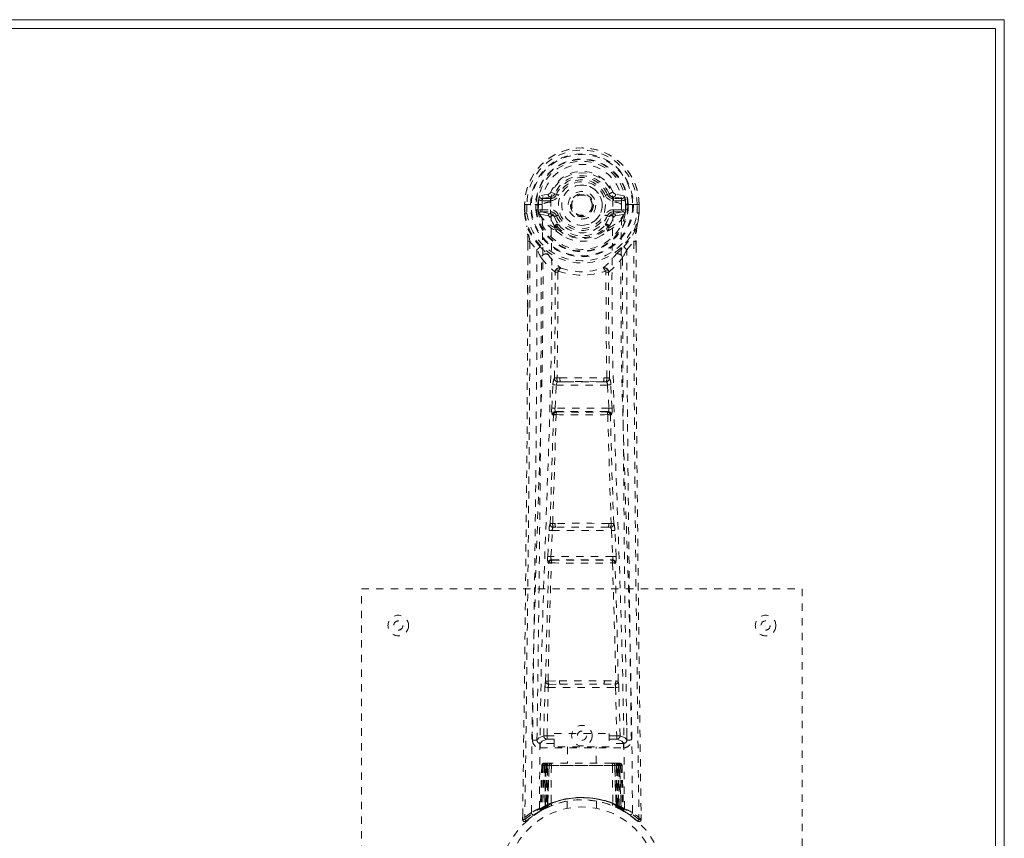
# Model space of a CAD drawing. Header units: inches. Extents: x 7.1 to 54.6, y 16.1 to 39.6.
# Tile 4 of 4: x 41.2 to 54.6, y 28.5 to 39.6. Entities that reach past the tile are written whole.
import ezdxf

# ---------------------------------------------------------------- set-up
doc = ezdxf.new("R2010")
doc.units = ezdxf.units.IN
doc.header["$MEASUREMENT"] = 0
doc.linetypes.add('SLD-Dashed', pattern=[0.075, 0.05, -0.025])
doc.linetypes.add('SLD-Solid', pattern=[0])

msp = doc.modelspace()

# ---------------------------------------------------------------- linework, layer by layer
at = {"color": 7, "linetype": 'SLD-Solid', "lineweight": 15}
for p, q in [((7.111, 39.615), (54.611, 39.615)), ((54.611, 39.615), (54.611, 16.115)), ((54.493, 39.497), (7.229, 39.497)), ((7.229, 39.497), (54.493, 39.497)), ((54.493, 16.233), (54.493, 39.497)), ((54.493, 39.497), (54.493, 16.233))]:
    msp.add_line(p, q, dxfattribs=at)
at = {"color": 7, "linetype": 'SLD-Dashed', "lineweight": 0}
for p, q in [((48.492, 37.244), (48.437, 37.267)), ((48.404, 37.24), (48.285, 37.216)), ((48.316, 37.18), (48.432, 37.201)), ((48.316, 37.18), (48.316, 37.15)), ((48.432, 37.18), (48.316, 37.18)), ((48.432, 37.15), (48.316, 37.15)), ((48.432, 37.201), (48.432, 37.18)), ((48.432, 37.15), (48.432, 37.18)), ((48.438, 37.134), (48.437, 37.136)), ((48.492, 37.244), (48.514, 37.235)), ((49.208, 37.235), (49.23, 37.244)), ((49.23, 37.244), (49.233, 37.237)), ((49.284, 37.136), (49.284, 37.134)), ((49.29, 37.201), (49.406, 37.18)), ((49.29, 37.201), (49.29, 37.18)), ((49.406, 37.18), (49.29, 37.18)), ((49.29, 37.15), (49.29, 37.18)), ((49.406, 37.15), (49.29, 37.15)), ((49.436, 37.216), (49.318, 37.24)), ((49.406, 37.15), (49.406, 37.18)), ((48.081, 37.099), (48.081, 36.983)), ((48.085, 37.099), (48.081, 37.099)), ((48.083, 37.1), (48.083, 36.983)), ((48.138, 37.099), (48.085, 37.099)), ((48.111, 37.097), (48.111, 36.983)), ((48.161, 37.098), (48.138, 37.099)), ((48.32, 37.098), (48.161, 37.098)), ((48.232, 37.025), (48.232, 37.096)), ((48.232, 37.025), (48.262, 37.027)), ((48.232, 37.025), (48.232, 37.025)), ((48.268, 37.096), (48.262, 37.096)), ((48.262, 37.096), (48.262, 37.027)), ((48.262, 37.026), (48.268, 37.007)), ((48.267, 37.017), (48.268, 37.096)), ((48.268, 37.007), (48.267, 37.017)), ((48.302, 37.028), (48.302, 36.998)), ((48.302, 37.028), (48.432, 37.028)), ((48.432, 36.973), (48.302, 36.998)), ((48.302, 36.998), (48.432, 36.998)), ((48.432, 37.028), (48.432, 36.998)), ((48.432, 36.973), (48.432, 36.998)), ((49.017, 37.097), (49.017, 37.089)), ((49.017, 37.089), (49.017, 37.074)), ((49.29, 37.028), (49.29, 36.998)), ((49.29, 37.028), (49.42, 37.028)), ((49.42, 36.998), (49.29, 36.973)), ((49.29, 36.973), (49.29, 36.998)), ((49.29, 36.998), (49.42, 36.998)), ((49.56, 37.098), (49.402, 37.098)), ((49.42, 36.998), (49.42, 37.028)), ((49.454, 37.096), (49.46, 37.096)), ((49.454, 37.017), (49.454, 37.096)), ((49.46, 37.026), (49.454, 37.007)), ((49.454, 37.007), (49.454, 37.017)), ((49.46, 37.027), (49.46, 37.096)), ((49.46, 37.027), (49.489, 37.025)), ((49.489, 37.096), (49.489, 37.025)), ((49.489, 37.096), (49.489, 37.096)), ((49.489, 37.025), (49.489, 37.025)), ((49.583, 37.099), (49.56, 37.098)), ((49.637, 37.099), (49.583, 37.099)), ((49.611, 36.983), (49.611, 37.097)), ((49.64, 37.099), (49.637, 37.099)), ((49.639, 36.983), (49.639, 37.1)), ((49.641, 37.099), (49.641, 36.983)), ((48.081, 36.983), (48.081, 36.978)), ((48.274, 36.981), (48.278, 36.976)), ((48.278, 36.976), (48.278, 36.976)), ((48.278, 36.976), (48.278, 36.976)), ((48.288, 36.965), (48.278, 36.976)), ((48.288, 36.965), (48.403, 36.944)), ((48.514, 36.944), (48.487, 36.932)), ((49.235, 36.932), (49.208, 36.944)), ((49.319, 36.944), (49.434, 36.965)), ((49.434, 36.965), (49.433, 36.965)), ((49.444, 36.976), (49.434, 36.965)), ((49.434, 36.965), (49.434, 36.965)), ((49.444, 36.976), (49.448, 36.981)), ((49.64, 36.978), (49.641, 36.983)), ((48.493, 36.783), (48.492, 36.801)), ((48.512, 36.737), (48.5, 36.754)), ((48.516, 36.807), (48.516, 36.789)), ((49.206, 36.789), (49.206, 36.807)), ((49.222, 36.754), (49.21, 36.737)), ((49.229, 36.783), (49.229, 36.801)), ((48.124, 36.598), (48.121, 35.674)), ((48.125, 35.673), (48.125, 36.597)), ((48.153, 36.596), (48.249, 36.481)), ((49.472, 36.481), (49.569, 36.596)), ((49.597, 36.544), (49.597, 36.597)), ((49.598, 36.598), (49.598, 36.544)), ((48.533, 36.179), (48.533, 36.179)), ((49.188, 36.179), (49.188, 36.179)), ((48.562, 34.739), (48.522, 34.738)), ((49.2, 34.738), (49.16, 34.739)), ((48.451, 34.325), (48.467, 34.643)), ((48.495, 34.323), (48.511, 34.64)), ((48.511, 34.64), (49.21, 34.64)), ((48.53, 34.685), (48.569, 34.685)), ((49.153, 34.685), (48.569, 34.685)), ((49.153, 34.685), (49.192, 34.685)), ((49.21, 34.64), (49.227, 34.323)), ((49.271, 34.325), (49.255, 34.643)), ((49.227, 34.323), (48.495, 34.323)), ((48.474, 34.231), (48.46, 34.236)), ((48.519, 34.274), (48.504, 34.278)), ((48.504, 34.278), (49.218, 34.278)), ((49.218, 34.278), (49.203, 34.274)), ((49.248, 34.231), (49.262, 34.236)), ((48.495, 32.755), (48.463, 32.754)), ((49.259, 32.754), (49.227, 32.755)), ((48.396, 32.308), (48.413, 32.66)), ((48.44, 32.306), (48.457, 32.658)), ((48.457, 32.658), (49.264, 32.658)), ((48.504, 32.703), (48.472, 32.703)), ((49.218, 32.703), (48.504, 32.703)), ((49.218, 32.703), (49.249, 32.703)), ((49.264, 32.658), (49.282, 32.306)), ((49.326, 32.308), (49.309, 32.66)), ((49.282, 32.306), (48.44, 32.306)), ((48.402, 32.218), (48.41, 32.214)), ((48.455, 32.257), (48.447, 32.261)), ((48.447, 32.261), (49.275, 32.261)), ((49.275, 32.261), (49.267, 32.257)), ((49.312, 32.214), (49.32, 32.218)), ((45.861, 23.865), (45.861, 31.865)), ((45.861, 31.865), (51.861, 31.865)), ((51.861, 31.865), (51.861, 23.865)), ((48.4, 30.608), (48.556, 30.614)), ((48.41, 30.564), (48.563, 30.566)), ((48.563, 30.566), (49.159, 30.566)), ((49.159, 30.566), (49.311, 30.564)), ((49.166, 30.614), (49.322, 30.608)), ((48.342, 29.863), (48.358, 30.524)), ((48.387, 29.862), (48.402, 30.523)), ((48.402, 30.523), (49.319, 30.523)), ((49.319, 30.523), (49.335, 29.862)), ((49.38, 29.863), (49.364, 30.524)), ((48.252, 30.095), (48.249, 29.808)), ((49.473, 29.808), (49.47, 30.095)), ((48.481, 29.893), (49.231, 29.893)), ((48.481, 29.713), (48.481, 29.893)), ((49.231, 29.893), (49.231, 29.713)), ((48.248, 29.805), (48.25, 29.797)), ((48.293, 29.76), (48.293, 29.699)), ((48.481, 29.76), (48.293, 29.76)), ((48.387, 29.817), (48.387, 29.862)), ((48.387, 29.862), (48.481, 29.862)), ((48.387, 29.817), (48.481, 29.817)), ((49.231, 29.862), (49.335, 29.862)), ((49.231, 29.817), (49.335, 29.817)), ((49.429, 29.76), (49.231, 29.76)), ((49.335, 29.817), (49.335, 29.862)), ((49.429, 29.699), (49.429, 29.76)), ((49.472, 29.797), (49.474, 29.805)), ((48.293, 29.699), (49.429, 29.699)), ((49.231, 29.713), (48.481, 29.713)), ((48.666, 29.713), (48.666, 29.49)), ((49.056, 29.49), (49.056, 29.713)), ((48.362, 29.49), (48.355, 29.49)), ((48.368, 29.49), (48.358, 29.49)), ((48.375, 29.49), (48.368, 29.49)), ((48.431, 29.49), (48.377, 29.49)), ((48.393, 29.49), (48.387, 29.49)), ((48.393, 29.49), (48.431, 29.49)), ((48.452, 29.49), (48.444, 29.49)), ((49.27, 29.49), (48.452, 29.49)), ((49.277, 29.49), (49.27, 29.49)), ((49.345, 29.49), (49.291, 29.49)), ((49.291, 29.49), (49.329, 29.49)), ((49.335, 29.49), (49.329, 29.49)), ((49.354, 29.49), (49.347, 29.49)), ((49.363, 29.49), (49.354, 29.49)), ((49.367, 29.49), (49.36, 29.49)), ((48.315, 29.461), (48.294, 28.856)), ((48.328, 29.461), (48.308, 28.864)), ((48.328, 29.461), (48.315, 29.461)), ((48.347, 29.461), (48.326, 28.875)), ((48.349, 29.465), (48.327, 28.871)), ((48.414, 29.461), (48.347, 29.461)), ((48.354, 29.461), (48.354, 28.905)), ((48.361, 29.461), (48.354, 29.461)), ((48.361, 29.461), (49.361, 29.461)), ((48.361, 28.908), (48.361, 29.461)), ((48.367, 28.911), (48.368, 29.461)), ((48.368, 29.461), (48.374, 29.461)), ((48.374, 29.461), (48.374, 28.914)), ((49.348, 29.461), (48.374, 29.461)), ((48.386, 29.461), (48.386, 28.92)), ((48.392, 29.461), (48.386, 29.461)), ((48.392, 29.461), (49.33, 29.461)), ((48.392, 28.922), (48.392, 29.461)), ((48.395, 28.91), (48.414, 29.461)), ((48.415, 29.461), (48.396, 28.911)), ((48.414, 29.461), (48.415, 29.461)), ((48.445, 29.461), (48.441, 28.94)), ((49.277, 29.461), (48.445, 29.461)), ((49.277, 29.461), (49.281, 28.94)), ((49.326, 28.911), (49.307, 29.461)), ((49.307, 29.461), (49.308, 29.461)), ((49.308, 29.461), (49.327, 28.91)), ((49.375, 29.461), (49.308, 29.461)), ((49.336, 29.461), (49.33, 29.461)), ((49.33, 29.461), (49.33, 28.922)), ((49.336, 28.92), (49.336, 29.461)), ((49.348, 28.914), (49.348, 29.461)), ((49.348, 29.461), (49.354, 29.461)), ((49.354, 29.461), (49.355, 28.911)), ((49.368, 29.461), (49.361, 29.461)), ((49.361, 29.461), (49.361, 28.908)), ((49.368, 28.905), (49.368, 29.461)), ((49.395, 28.871), (49.373, 29.465)), ((49.375, 29.461), (49.396, 28.875)), ((49.393, 29.461), (49.414, 28.864)), ((49.407, 29.461), (49.393, 29.461)), ((49.407, 29.461), (49.428, 28.856)), ((48.661, 28.973), (48.661, 28.876)), ((49.061, 28.876), (49.061, 28.973)), ((48.279, 28.831), (48.293, 28.839)), ((48.294, 28.856), (48.308, 28.864)), ((48.311, 28.85), (48.378, 28.884)), ((48.326, 28.875), (48.395, 28.91)), ((48.354, 28.905), (48.361, 28.908)), ((48.366, 28.879), (48.354, 28.905)), ((48.366, 28.879), (48.358, 28.874)), ((48.374, 28.882), (48.361, 28.908)), ((48.374, 28.882), (48.366, 28.879)), ((48.374, 28.914), (48.367, 28.911)), ((48.38, 28.885), (48.367, 28.911)), ((48.371, 28.881), (48.38, 28.885)), ((48.386, 28.888), (48.374, 28.914)), ((48.378, 28.884), (48.379, 28.884)), ((48.379, 28.884), (48.386, 28.888)), ((48.386, 28.92), (48.392, 28.922)), ((48.398, 28.893), (48.386, 28.92)), ((48.404, 28.896), (48.392, 28.922)), ((48.396, 28.911), (48.395, 28.91)), ((48.404, 28.896), (48.398, 28.893)), ((49.33, 28.922), (49.318, 28.896)), ((49.324, 28.893), (49.318, 28.896)), ((49.336, 28.92), (49.324, 28.893)), ((49.327, 28.91), (49.326, 28.911)), ((49.327, 28.91), (49.396, 28.875)), ((49.33, 28.922), (49.336, 28.92)), ((49.348, 28.914), (49.336, 28.888)), ((49.355, 28.911), (49.342, 28.885)), ((49.343, 28.884), (49.344, 28.884)), ((49.344, 28.884), (49.359, 28.876)), ((49.355, 28.911), (49.348, 28.914)), ((49.361, 28.908), (49.348, 28.882)), ((49.355, 28.879), (49.348, 28.882)), ((49.368, 28.905), (49.355, 28.879)), ((49.382, 28.865), (49.355, 28.879)), ((49.361, 28.908), (49.368, 28.905)), ((49.364, 28.874), (49.411, 28.85)), ((49.414, 28.864), (49.428, 28.856)), ((49.423, 28.844), (49.437, 28.836)), ((49.429, 28.839), (49.442, 28.831)), ((48.055, 28.791), (48.054, 28.724)), ((48.055, 28.791), (48.054, 28.724)), ((48.054, 28.724), (48.084, 28.724)), ((48.057, 28.787), (48.056, 28.724)), ((48.104, 28.703), (48.145, 28.737)), ((49.576, 28.737), (49.618, 28.703)), ((49.637, 28.724), (49.617, 28.701)), ((49.667, 28.724), (49.666, 28.791))]:
    msp.add_line(p, q, dxfattribs=at)
at = {"color": 7, "linetype": 'SLD-Dashed', "lineweight": 0, "flags": 128}
for points in [[(48.437, 37.136), (48.443, 37.213), (48.467, 37.287), (48.506, 37.356), (48.559, 37.416), (48.624, 37.464), (48.698, 37.5), (48.778, 37.522), (48.861, 37.53), (48.944, 37.522), (49.024, 37.5), (49.098, 37.464), (49.163, 37.416), (49.216, 37.356), (49.255, 37.287), (49.278, 37.213), (49.284, 37.136)], [(48.316, 37.15), (48.292, 37.155), (48.273, 37.168)], [(48.282, 28.873), (48.291, 29.918), (48.312, 30.961), (48.344, 32), (48.382, 33.036), (48.418, 34.067), (48.444, 35.094), (48.452, 36.116), (48.438, 37.133)], [(48.432, 37.201), (48.469, 37.215), (48.483, 37.228)], [(48.483, 37.228), (48.488, 37.236), (48.492, 37.244)], [(48.542, 37.223), (48.537, 37.225), (48.532, 37.228), (48.527, 37.23), (48.523, 37.231), (48.519, 37.233), (48.517, 37.234), (48.515, 37.235), (48.514, 37.235)], [(49.18, 37.223), (49.185, 37.225), (49.19, 37.228), (49.195, 37.23), (49.199, 37.231), (49.203, 37.233), (49.205, 37.234), (49.207, 37.235), (49.208, 37.235)], [(49.44, 28.873), (49.431, 29.918), (49.41, 30.961), (49.378, 32.001), (49.34, 33.036), (49.304, 34.068), (49.278, 35.094), (49.27, 36.116), (49.284, 37.133)], [(49.449, 37.168), (49.429, 37.155), (49.406, 37.15)], [(48.081, 37.099), (48.081, 37.099), (48.082, 37.099), (48.085, 37.098), (48.088, 37.098), (48.093, 37.098), (48.098, 37.097), (48.105, 37.097), (48.111, 37.097)], [(48.173, 28.818), (48.181, 29.865), (48.2, 30.91), (48.229, 31.952), (48.264, 32.99), (48.299, 34.024), (48.324, 35.053), (48.332, 36.078), (48.32, 37.098)], [(48.262, 37.026), (48.262, 37.027), (48.262, 37.027)], [(48.267, 37.017), (48.284, 37.026), (48.302, 37.028)], [(49.549, 28.818), (49.541, 29.865), (49.522, 30.91), (49.493, 31.952), (49.457, 32.99), (49.423, 34.024), (49.398, 35.053), (49.389, 36.078), (49.402, 37.098)], [(49.42, 37.028), (49.438, 37.026), (49.454, 37.017)], [(49.46, 37.096), (49.463, 37.096), (49.47, 37.096), (49.479, 37.096), (49.489, 37.096)], [(49.46, 37.027), (49.46, 37.026), (49.46, 37.026)], [(49.611, 37.097), (49.617, 37.097), (49.623, 37.097), (49.629, 37.098), (49.634, 37.098), (49.637, 37.098), (49.64, 37.098), (49.641, 37.099), (49.64, 37.099)], [(48.081, 36.983), (48.094, 36.886), (48.11, 36.809)], [(48.081, 36.978), (48.082, 36.979), (48.084, 36.979), (48.087, 36.979), (48.091, 36.98), (48.095, 36.98), (48.1, 36.981), (48.105, 36.982), (48.111, 36.983)], [(48.111, 36.983), (48.105, 36.983), (48.098, 36.983), (48.093, 36.983), (48.088, 36.983), (48.085, 36.983), (48.082, 36.983), (48.081, 36.983), (48.081, 36.983)], [(48.081, 36.978), (48.093, 36.888), (48.112, 36.798)], [(48.43, 36.922), (48.417, 36.939), (48.403, 36.944)], [(48.492, 36.801), (48.46, 36.854), (48.43, 36.922)], [(48.487, 36.932), (48.515, 36.869), (48.544, 36.82)], [(48.542, 36.955), (48.537, 36.953), (48.532, 36.951), (48.527, 36.949), (48.523, 36.947), (48.519, 36.946), (48.517, 36.945), (48.515, 36.944), (48.514, 36.944)], [(49.177, 36.82), (49.207, 36.869), (49.235, 36.932)], [(49.18, 36.955), (49.185, 36.953), (49.19, 36.951), (49.195, 36.949), (49.199, 36.947), (49.203, 36.946), (49.205, 36.945), (49.207, 36.944), (49.208, 36.944)], [(49.229, 36.801), (49.262, 36.854), (49.292, 36.922)], [(49.292, 36.922), (49.305, 36.939), (49.319, 36.944)], [(49.61, 36.798), (49.627, 36.878), (49.64, 36.978)], [(49.641, 36.983), (49.641, 36.983), (49.64, 36.983), (49.637, 36.983), (49.634, 36.983), (49.629, 36.983), (49.623, 36.983), (49.617, 36.983), (49.611, 36.983)], [(49.64, 36.978), (49.639, 36.979), (49.638, 36.979), (49.635, 36.979), (49.631, 36.98), (49.627, 36.98), (49.622, 36.981), (49.616, 36.982), (49.611, 36.983)], [(49.641, 36.983), (49.628, 36.886), (49.612, 36.809)], [(48.11, 36.809), (48.11, 36.803), (48.112, 36.798)], [(48.292, 36.52), (48.191, 36.644), (48.112, 36.798)], [(48.512, 36.737), (48.586, 36.679), (48.643, 36.65)], [(49.078, 36.65), (49.136, 36.679), (49.21, 36.737)], [(49.43, 36.52), (49.531, 36.644), (49.61, 36.798)], [(49.61, 36.798), (49.612, 36.803), (49.612, 36.809)], [(48.153, 36.596), (48.152, 35.131), (48.143, 33.659), (48.128, 32.211), (48.126, 31.99), (48.123, 31.761), (48.121, 31.557), (48.118, 31.359), (48.115, 31.143), (48.113, 30.993), (48.111, 30.836), (48.109, 30.68), (48.108, 30.562), (48.106, 30.423), (48.104, 30.26), (48.1, 29.928), (48.097, 29.724), (48.094, 29.469), (48.09, 29.208), (48.087, 28.959), (48.084, 28.724)], [(48.124, 36.598), (48.123, 36.598), (48.124, 36.597), (48.127, 36.597), (48.13, 36.597), (48.136, 36.597), (48.141, 36.596), (48.147, 36.596), (48.153, 36.596)], [(49.569, 36.596), (49.574, 36.596), (49.581, 36.596), (49.586, 36.597), (49.591, 36.597), (49.595, 36.597), (49.598, 36.597), (49.599, 36.598), (49.598, 36.598)], [(49.569, 36.596), (49.57, 35.133), (49.579, 33.659), (49.594, 32.211), (49.596, 31.964), (49.6, 31.706), (49.602, 31.491), (49.605, 31.262), (49.608, 31.012), (49.612, 30.74), (49.614, 30.523), (49.618, 30.26), (49.622, 29.936), (49.625, 29.726), (49.628, 29.467), (49.631, 29.205), (49.635, 28.957), (49.637, 28.724)], [(48.249, 36.481), (48.249, 35.961), (48.247, 35.428), (48.245, 34.882), (48.241, 34.368), (48.237, 33.838), (48.232, 33.286), (48.226, 32.797), (48.223, 32.539), (48.22, 32.266), (48.217, 31.978), (48.213, 31.674), (48.209, 31.398), (48.206, 31.158), (48.204, 30.966), (48.201, 30.752), (48.198, 30.511), (48.195, 30.285), (48.192, 30.093), (48.19, 29.933), (48.188, 29.806)], [(49.534, 29.806), (49.532, 29.941), (49.53, 30.114), (49.527, 30.322), (49.524, 30.568), (49.52, 30.817), (49.517, 31.036), (49.515, 31.19), (49.514, 31.327), (49.512, 31.449), (49.51, 31.604), (49.508, 31.767), (49.506, 31.924), (49.496, 32.737), (49.487, 33.555), (49.479, 34.528), (49.474, 35.517), (49.472, 36.481)], [(49.598, 36.544), (49.606, 33.975), (49.634, 31.35), (49.667, 28.724)], [(48.309, 36.368), (48.395, 36.267), (48.495, 36.179)], [(48.387, 36.432), (48.396, 36.423), (48.402, 36.417)], [(49.226, 36.179), (49.327, 36.267), (49.413, 36.368)], [(49.32, 36.417), (49.326, 36.423), (49.335, 36.432)], [(48.543, 36.19), (48.538, 36.199), (48.531, 36.205), (48.524, 36.208), (48.516, 36.208), (48.508, 36.205), (48.502, 36.198), (48.497, 36.19), (48.495, 36.179)], [(49.226, 36.179), (49.224, 36.19), (49.22, 36.198), (49.214, 36.205), (49.206, 36.208), (49.198, 36.208), (49.19, 36.205), (49.184, 36.199), (49.178, 36.19)], [(48.486, 34.732), (48.496, 35.453), (48.498, 36.171)], [(48.533, 36.179), (48.532, 35.46), (48.522, 34.738)], [(49.2, 34.738), (49.19, 35.46), (49.188, 36.179)], [(49.236, 34.732), (49.225, 35.453), (49.224, 36.171)], [(48.121, 35.674), (48.115, 33.975), (48.088, 31.35), (48.055, 28.791)], [(48.562, 34.739), (48.861, 34.74), (49.16, 34.739)], [(48.467, 34.643), (48.472, 34.643), (48.483, 34.642), (48.497, 34.641), (48.511, 34.64)], [(48.53, 34.685), (48.529, 34.685), (48.527, 34.683), (48.524, 34.68), (48.519, 34.671), (48.514, 34.657), (48.511, 34.64)], [(48.569, 34.685), (48.861, 34.687), (49.153, 34.685)], [(49.21, 34.64), (49.225, 34.641), (49.239, 34.642), (49.25, 34.643), (49.255, 34.643)], [(48.451, 34.325), (48.456, 34.325), (48.466, 34.325), (48.48, 34.324), (48.495, 34.323)], [(48.504, 34.278), (48.499, 34.282), (48.496, 34.292), (48.495, 34.299), (48.494, 34.306), (48.494, 34.314), (48.495, 34.323)], [(49.227, 34.323), (49.227, 34.314), (49.227, 34.306), (49.227, 34.299), (49.226, 34.292), (49.222, 34.282), (49.218, 34.278)], [(49.227, 34.323), (49.242, 34.324), (49.256, 34.325), (49.266, 34.325), (49.271, 34.325)], [(48.428, 32.75), (48.452, 33.492), (48.474, 34.231)], [(48.463, 32.754), (48.488, 33.497), (48.51, 34.237)], [(49.212, 34.237), (49.234, 33.497), (49.259, 32.754)], [(49.294, 32.75), (49.269, 33.492), (49.248, 34.231)], [(48.413, 32.66), (48.415, 32.692), (48.416, 32.695)], [(48.413, 32.66), (48.417, 32.66), (48.428, 32.66), (48.442, 32.659), (48.457, 32.658)], [(49.264, 32.658), (49.28, 32.659), (49.294, 32.66), (49.304, 32.66), (49.309, 32.66)], [(49.309, 32.66), (49.307, 32.692), (49.306, 32.695)], [(48.396, 32.308), (48.4, 32.307), (48.411, 32.307), (48.425, 32.306), (48.44, 32.306)], [(49.282, 32.306), (49.297, 32.306), (49.311, 32.307), (49.321, 32.307), (49.326, 32.308)], [(48.366, 30.606), (48.386, 31.411), (48.41, 32.214)], [(48.4, 30.608), (48.42, 31.414), (48.445, 32.218)], [(49.277, 32.218), (49.302, 31.414), (49.322, 30.608)], [(49.356, 30.606), (49.336, 31.411), (49.312, 32.214)], [(48.556, 30.614), (48.861, 30.614), (49.166, 30.614)], [(48.563, 30.566), (48.861, 30.566), (49.159, 30.566)], [(48.358, 30.524), (48.362, 30.524), (48.373, 30.524), (48.387, 30.523), (48.402, 30.523)], [(49.319, 30.523), (49.335, 30.523), (49.349, 30.524), (49.36, 30.524), (49.364, 30.524)], [(48.342, 29.863), (48.273, 29.834), (48.248, 29.805)], [(48.293, 29.76), (48.318, 29.788), (48.387, 29.817)], [(48.342, 29.863), (48.347, 29.863), (48.357, 29.862), (48.371, 29.862), (48.387, 29.862)], [(49.335, 29.862), (49.351, 29.862), (49.365, 29.862), (49.375, 29.863), (49.38, 29.863)], [(49.335, 29.817), (49.404, 29.788), (49.429, 29.76)], [(49.474, 29.805), (49.449, 29.834), (49.38, 29.863)], [(49.346, 29.49), (49.345, 29.49), (49.344, 29.49)], [(48.315, 29.461), (48.318, 29.461), (48.326, 29.461), (48.339, 29.461), (48.354, 29.461)], [(48.368, 29.461), (48.353, 29.461), (48.34, 29.461), (48.332, 29.461), (48.328, 29.461)], [(48.347, 29.461), (48.347, 29.461), (48.349, 29.461), (48.352, 29.461), (48.357, 29.461), (48.363, 29.461), (48.37, 29.461), (48.378, 29.461), (48.386, 29.461)], [(48.445, 29.461), (48.434, 29.461), (48.424, 29.461), (48.418, 29.461), (48.415, 29.461)], [(49.307, 29.461), (49.304, 29.461), (49.297, 29.461), (49.288, 29.461), (49.277, 29.461)], [(49.336, 29.461), (49.344, 29.461), (49.352, 29.461), (49.359, 29.461), (49.365, 29.461), (49.37, 29.461), (49.373, 29.461), (49.375, 29.461), (49.375, 29.461)], [(49.393, 29.461), (49.39, 29.461), (49.381, 29.461), (49.369, 29.461), (49.354, 29.461)], [(49.368, 29.461), (49.383, 29.461), (49.396, 29.461), (49.404, 29.461), (49.407, 29.461)], [(49.375, 29.461), (49.374, 29.468), (49.373, 29.47)], [(49.397, 28.867), (49.396, 28.873), (49.396, 28.875)], [(49.434, 28.839), (49.428, 28.85), (49.423, 28.863)], [(48.057, 28.724), (48.059, 28.716), (48.063, 28.709), (48.068, 28.702), (48.074, 28.697), (48.081, 28.695), (48.089, 28.694), (48.096, 28.696), (48.102, 28.7)], [(48.104, 28.701), (48.137, 28.73), (48.145, 28.736)], [(49.619, 28.704), (49.626, 28.7), (49.634, 28.698), (49.643, 28.697), (49.65, 28.699), (49.657, 28.702), (49.663, 28.707), (49.666, 28.714), (49.667, 28.722)], [(49.667, 28.724), (49.667, 28.724), (49.665, 28.724), (49.659, 28.724), (49.649, 28.724), (49.643, 28.724), (49.637, 28.724)]]:
    msp.add_lwpolyline(points, dxfattribs=at)
at = {"color": 7, "linetype": 'SLD-Dashed', "lineweight": 0}
for centre, radius in [((48.861, 37.089), 0.7), ((48.861, 37.089), 0.69), ((48.861, 37.089), 0.623), ((48.861, 37.089), 0.32), ((48.861, 37.089), 0.275), ((48.861, 37.089), 0.188), ((48.861, 37.089), 0.156), ((48.861, 37.089), 0.142), ((48.861, 37.089), 0.139), ((48.861, 37.089), 0.138), ((46.361, 31.365), 0.14), ((51.361, 31.365), 0.14), ((46.361, 31.365), 0.0625), ((51.361, 31.365), 0.0625), ((48.861, 29.865), 0.14), ((48.861, 29.865), 0.0625), ((48.861, 27.865), 1.125), ((48.861, 27.865), 1.03)]:
    msp.add_circle(centre, radius, dxfattribs=at)
for centre, radius, start, end in [((48.861, 37.089), 0.78, 0.7166, 179.2834), ((48.861, 37.089), 0.78, 0, 179.3038), ((48.861, 37.089), 0.75, 0.5685, 179.4315), ((48.861, 37.089), 0.629, 0.6527, 179.3473), ((48.861, 37.089), 0.599, 0.6527, 179.3473), ((48.861, 37.104), 0.541, 359.3503, 180.6497), ((48.861, 37.089), 0.459, 22.774, 157.226), ((48.861, 37.089), 0.4, 22.774, 157.226), ((48.861, 37.089), 0.376, 22.774, 157.226), ((48.861, 37.089), 0.346, 22.7741, 157.2259), ((48.395, 37.284), 0.0453, 281.249, 337.578), ((48.861, 37.089), 0.275, 90.0001, 269.9999), ((48.861, 37.089), 0.275, 270.0001, 89.9999), ((49.829, 35.895), 1.476, 111.6227, 113.9255), ((49.327, 37.285), 0.0454, 202.4911, 258.6859), ((48.861, 37.089), 0.593, 172.3909, 179.3289), ((48.477, 37.14), 0.206, 158.3434, 172.3402), ((48.315, 37.21), 0.0299, 167.894, 271.9501), ((48.439, 36.912), 0.221, 90.31, 122.5189), ((48.433, 37.231), 0.0301, 162.3454, 268.5786), ((48.432, 37.269), 0.089, 270, 337.226), ((48.432, 37.269), 0.119, 269.9996, 337.2268), ((49.29, 37.269), 0.119, 202.7732, 270.0004), ((49.29, 37.269), 0.089, 202.774, 270), ((49.296, 37.272), 0.0715, 209.6345, 265.2049), ((49.279, 36.901), 0.233, 58.0386, 88.5925), ((49.289, 37.231), 0.0301, 271.4272, 17.6489), ((49.407, 37.21), 0.0299, 268.0458, 12.1101), ((49.245, 37.14), 0.206, 7.663, 21.6586), ((48.861, 37.089), 0.593, 0.6711, 7.6091), ((48.259, 38.146), 1.05, 268.54, 270.1579), ((48.861, 37.089), 0.632, 185.8273, 354.1727), ((48.861, 37.089), 0.602, 186.0327, 353.9673), ((48.354, 37.014), 0.0866, 184.5888, 202.6649), ((48.302, 36.968), 0.0306, 89.0745, 154.5711), ((48.432, 36.909), 0.119, 22.7743, 90.0001), ((48.432, 36.909), 0.089, 22.774, 90), ((49.29, 36.909), 0.119, 89.9999, 157.2257), ((49.29, 36.909), 0.089, 90, 157.226), ((49.42, 36.968), 0.0306, 25.4195, 90.9307), ((49.339, 37.021), 0.116, 339.6323, 353.1044), ((48.111, 36.983), 0.03, 180.0028, 185.051), ((48.861, 37.089), 0.787, 188.0937, 351.9063), ((48.861, 37.089), 0.758, 188.0937, 351.9063), ((48.731, 37.186), 0.499, 204.8904, 243.9918), ((48.669, 37.187), 0.441, 210.2268, 246.4272), ((48.433, 36.944), 0.0299, 91.0998, 178.7764), ((48.461, 36.916), 0.031, 31.5712, 169.9024), ((48.427, 36.909), 0.0649, 21.316, 85.0799), ((48.861, 37.089), 0.376, 202.774, 337.226), ((48.861, 37.089), 0.346, 202.7737, 337.2263), ((48.861, 37.089), 0.157, 245.2931, 290.0155), ((48.997, 37.18), 0.492, 295.7076, 335.4804), ((49.053, 37.187), 0.441, 293.5939, 329.7429), ((49.295, 36.909), 0.0649, 94.9196, 158.6822), ((49.261, 36.916), 0.031, 10.1798, 148.3466), ((49.289, 36.944), 0.0299, 1.1762, 88.9475), ((46.937, 36.628), 1.187, 358.573, 8.7876), ((44.637, 35.98), 3.57, 9.9445, 13.2518), ((48.523, 36.798), 0.0305, 44.5517, 174.2817), ((48.515, 36.761), 0.0459, 88.3072, 118.862), ((48.515, 36.743), 0.046, 88.294, 118.8106), ((48.537, 36.779), 0.0449, 175.0886, 213.9348), ((48.551, 36.734), 0.0396, 127.1117, 174.8346), ((48.543, 36.785), 0.0347, 87.2667, 140.6062), ((48.861, 37.101), 0.453, 220.4509, 319.5491), ((48.549, 36.79), 0.033, 181.8837, 228.3758), ((48.861, 37.129), 0.494, 227.4883, 312.5117), ((48.861, 37.083), 0.411, 219.7063, 320.2937), ((49.199, 36.798), 0.0305, 5.7181, 135.4469), ((49.179, 36.785), 0.0347, 39.3947, 92.7324), ((49.173, 36.79), 0.033, 311.6242, 358.1163), ((49.171, 36.734), 0.0396, 5.1855, 52.8683), ((49.207, 36.761), 0.0459, 61.1358, 91.6924), ((49.207, 36.743), 0.046, 61.2037, 91.6998), ((49.184, 36.779), 0.0448, 326.2184, 4.9341), ((53.082, 35.98), 3.567, 166.7466, 170.057), ((50.785, 36.628), 1.187, 171.2124, 181.427), ((48.861, 37.07), 0.473, 242.614, 297.386), ((48.583, 36.163), 0.461, 129.1738, 136.3373), ((43.53, 33.936), 5.362, 26.9682, 28.332), ((49.844, 38.1), 2.214, 225.509, 228.8656), ((47.878, 38.1), 2.215, 311.134, 314.49), ((54.19, 33.937), 5.36, 151.6677, 153.0321), ((49.139, 36.163), 0.461, 43.6658, 50.8212), ((-451.26, 37.686), 499.571, 359.09608, 359.84877), ((48.369, 36.365), 0.0608, 58.0021, 177.4264), ((49.133, 36.929), 0.893, 214.9884, 231.1483), ((48.589, 36.929), 0.893, 308.852, 325.0105), ((49.352, 36.365), 0.0608, 2.5713, 122.0025), ((548.925, 37.686), 499.514, 180.15117, 180.90394), ((48.556, 36.175), 0.0608, 73.7762, 175.9547), ((48.546, 36.177), 0.0128, 102.3446, 173.3542), ((48.615, 36.173), 0.0738, 124.9829, 166.7553), ((48.861, 37.102), 0.966, 250.8189, 289.1818), ((48.861, 37.027), 0.844, 250.0601, 289.9399), ((49.166, 36.175), 0.0608, 4.0468, 106.224), ((49.107, 36.173), 0.0738, 13.2389, 55.0229), ((49.176, 36.177), 0.0128, 6.6372, 77.6714), ((48.484, 36.172), 0.0133, 356.7926, 33.9358), ((48.53, 36.108), 0.0709, 87.2878, 117.2787), ((49.192, 36.108), 0.0708, 62.7142, 92.7194), ((49.238, 36.172), 0.0133, 146.0832, 183.2971), ((48.648, 34.652), 0.181, 153.5327, 182.777), ((48.516, 34.665), 0.0735, 85.5137, 114.1479), ((48.532, 34.731), 0.0457, 178.2689, 268.1472), ((48.625, 34.727), 0.104, 173.8663, 204.0264), ((48.661, 34.725), 0.101, 172.2359, 203.475), ((49.06, 34.725), 0.101, 336.5316, 7.7623), ((49.097, 34.727), 0.104, 335.9635, 6.1439), ((49.19, 34.731), 0.0457, 271.8542, 1.7267), ((49.206, 34.666), 0.073, 65.7515, 94.592), ((49.074, 34.652), 0.181, 357.2165, 26.4675), ((49.153, 34.643), 0.0575, 357.8257, 47.5849), ((48.611, 34.296), 0.163, 169.7749, 201.8777), ((49.11, 34.296), 0.163, 338.1319, 10.2156), ((48.505, 34.233), 0.0451, 90.8622, 176.7726), ((48.519, 34.228), 0.0451, 90.9013, 176.6024), ((48.503, 34.162), 0.0749, 85.0985, 112.9435), ((48.567, 34.243), 0.0574, 147.5089, 185.9228), ((48.861, 71.602), 37.367, 269.4615, 270.5382), ((48.861, 66.869), 32.597, 269.3981, 270.6019), ((49.203, 34.228), 0.0451, 3.3927, 89.1036), ((49.154, 34.243), 0.0578, 354.2244, 32.3438), ((49.218, 34.162), 0.075, 67.0758, 94.8892), ((49.217, 34.233), 0.0451, 3.2336, 89.1347), ((48.552, 32.693), 0.136, 155.3324, 179.2472), ((48.455, 32.67), 0.0843, 84.8716, 108.7981), ((48.473, 32.748), 0.0448, 177.9408, 222.8992), ((48.472, 32.745), 0.0425, 220.4681, 270.3985), ((48.549, 32.744), 0.0869, 173.4622, 208.3425), ((48.576, 32.742), 0.0814, 171.254, 208.6824), ((48.861, -0.037), 32.794, 89.3607, 90.6393), ((48.861, -0.651), 33.356, 89.387, 90.613), ((49.146, 32.742), 0.0814, 331.3091, 8.7547), ((49.173, 32.744), 0.0868, 331.6287, 6.5672), ((49.248, 32.748), 0.0456, 271.2555, 1.8215), ((49.267, 32.671), 0.0837, 71.1167, 95.2147), ((49.171, 32.693), 0.136, 0.7188, 24.7111), ((48.525, 32.66), 0.068, 141.1062, 181.6317), ((49.197, 32.66), 0.068, 358.3639, 38.9027), ((48.602, 32.277), 0.209, 171.5865, 196.4904), ((48.495, 32.29), 0.0564, 164.2684, 211.7528), ((49.227, 32.29), 0.0563, 328.2391, 15.7338), ((49.119, 32.277), 0.209, 343.5103, 8.4099), ((48.447, 32.215), 0.0451, 90.5938, 177.082), ((48.455, 32.212), 0.0451, 90.6189, 177.0149), ((48.437, 32.128), 0.0908, 85.1432, 107.0305), ((48.499, 32.225), 0.0546, 143.5183, 186.9863), ((48.861, 68.869), 36.654, 269.349, 270.6509), ((48.861, 65.071), 32.817, 269.2909, 270.7091), ((49.267, 32.212), 0.0451, 2.9858, 89.3804), ((49.223, 32.225), 0.055, 353.1553, 36.3337), ((49.275, 32.215), 0.0451, 2.9197, 89.4075), ((49.285, 32.127), 0.091, 73.003, 94.8399), ((48.759, 30.523), 0.401, 168.1458, 179.9231), ((48.392, 30.469), 0.139, 86.8581, 100.6182), ((48.412, 30.609), 0.0456, 184.1727, 268.2467), ((48.51, 30.612), 0.111, 181.7829, 205.6576), ((48.508, 30.523), 0.105, 157.5237, 180.3697), ((48.644, 30.603), 0.0889, 172.3708, 204.3899), ((49.078, 30.603), 0.0888, 335.6059, 7.6388), ((49.213, 30.611), 0.109, 334.2089, 358.3449), ((49.31, 30.609), 0.0456, 271.7529, 355.8285), ((49.214, 30.523), 0.105, 359.6347, 22.4719), ((49.33, 30.467), 0.141, 79.4653, 93.0599), ((48.963, 30.523), 0.401, 0.0761, 11.8386), ((48.224, 31.401), 1.596, 268.7143, 270.8689), ((48.293, 29.804), 0.105, 179.2621, 269.9964), ((48.292, 29.802), 0.0423, 186.5719, 271.961), ((48.387, 29.862), 0.0451, 179.0376, 269.5678), ((49.335, 29.862), 0.0451, 270.4317, 0.9005), ((49.429, 29.804), 0.105, 270.0048, 0.7379), ((49.43, 29.802), 0.0423, 268.0352, 353.435), ((49.498, 31.404), 1.598, 269.133, 271.2838), ((48.345, 29.46), 0.03, 90.004, 178.0066), ((48.376, 29.418), 0.0742, 106.7422, 144.0492), ((48.358, 29.46), 0.03, 90.0254, 178.0346), ((48.373, 29.325), 0.164, 91.7068, 100.623), ((48.382, 29.455), 0.0356, 82.0693, 170.2915), ((48.377, 29.46), 0.03, 90.0637, 178.0681), ((48.774, 29.468), 0.413, 176.9652, 180.9825), ((48.947, 29.468), 0.58, 177.9533, 180.6228), ((48.799, 29.468), 0.425, 177.053, 180.9597), ((48.832, 29.468), 0.446, 177.1813, 180.9057), ((48.835, 29.468), 0.443, 177.1738, 180.9225), ((48.444, 29.46), 0.0299, 90.1865, 178.202), ((48.445, 29.46), 0.0299, 90.1839, 178.2045), ((48.481, 29.468), 0.0369, 141.8552, 189.6665), ((49.242, 29.468), 0.0354, 349.289, 39.1893), ((49.277, 29.46), 0.0299, 1.7999, 89.8116), ((49.278, 29.46), 0.0299, 1.7955, 89.8161), ((48.884, 29.468), 0.445, 359.0839, 2.8106), ((48.891, 29.468), 0.444, 359.0898, 2.8233), ((49.345, 29.46), 0.03, 1.9293, 89.9389), ((48.922, 29.468), 0.426, 359.0449, 2.9424), ((49.349, 29.323), 0.166, 79.5978, 88.3417), ((48.761, 29.468), 0.593, 359.4079, 2.016), ((48.948, 29.468), 0.412, 359.0082, 3.0348), ((49.363, 29.46), 0.03, 1.968, 89.972), ((49.346, 29.418), 0.0742, 35.9507, 73.2612), ((49.377, 29.46), 0.03, 1.9934, 89.996), ((48.861, 27.865), 1.158, 47.8706, 132.1289), ((48.861, 27.834), 1.19, 60.8884, 119.1116), ((48.861, 27.865), 1.128, 60.489, 119.511), ((48.861, 27.866), 1.155, 64.3785, 115.6215), ((48.861, 27.867), 1.155, 65.0796, 114.9204), ((48.861, 27.867), 1.155, 66.0603, 113.9397), ((48.861, 27.902), 1.12, 67.9468, 112.0532), ((48.86, 27.824), 1.208, 124.6677, 131.8417), ((48.848, 27.626), 1.37, 114.4305, 119.5493), ((48.203, 28.818), 0.03, 180.1681, 304.0697), ((48.861, 27.865), 1.128, 119.5113, 124.6478), ((48.264, 28.857), 0.03, 301.0439, 358.0223), ((48.323, 28.886), 0.0429, 196.9687, 245.8363), ((48.278, 28.865), 0.0299, 300.2749, 358.0977), ((48.846, 27.891), 1.098, 118.6319, 120.2648), ((48.842, 28.241), 0.824, 126.3718, 131.7295), ((48.838, 28.251), 0.811, 125.4953, 130.862), ((48.311, 29.007), 0.138, 269.4154, 293.461), ((48.858, 27.87), 1.122, 114.252, 119.2082), ((48.296, 28.876), 0.0299, 299.2297, 358.1954), ((48.298, 28.874), 0.0273, 297.6595, 2.2916), ((48.84, 28.254), 0.806, 124.3178, 129.614), ((48.365, 28.911), 0.0297, 295.4726, 358.525), ((48.366, 28.911), 0.0297, 295.4309, 358.5148), ((48.816, 28.315), 0.729, 121.0003, 125.2186), ((48.411, 28.922), 0.0346, 344.8668, 31.0072), ((49.311, 28.922), 0.0346, 148.9896, 195.1461), ((48.906, 28.315), 0.729, 54.7835, 59.0004), ((48.86, 27.863), 1.13, 60.8103, 65.7295), ((49.356, 28.911), 0.0297, 181.4786, 244.5684), ((49.357, 28.911), 0.0297, 181.481, 244.5214), ((48.882, 28.254), 0.806, 50.3843, 55.6817), ((48.86, 27.863), 1.131, 59.7461, 64.7193), ((48.882, 28.248), 0.814, 49.1482, 54.4923), ((48.85, 27.843), 1.154, 59.9612, 64.0324), ((48.879, 28.241), 0.824, 48.2692, 53.6272), ((49.426, 28.876), 0.0299, 181.8063, 240.7765), ((49.426, 28.876), 0.03, 196.907, 241.255), ((49.444, 28.865), 0.0299, 181.9115, 239.724), ((49.399, 28.886), 0.0429, 294.1703, 343.019), ((48.861, 27.866), 1.127, 55.3506, 60.49), ((49.478, 28.893), 0.0714, 211.6347, 238.9289), ((48.848, 27.843), 1.154, 58.9709, 59.8335), ((49.458, 28.857), 0.03, 181.9925, 238.9494), ((48.874, 27.627), 1.369, 60.4496, 65.5698), ((49.519, 28.818), 0.03, 235.9343, 359.8279), ((48.859, 27.82), 1.213, 48.1747, 55.322), ((48.084, 28.724), 0.03, 179.2806, 312.1357), ((48.155, 28.767), 0.0826, 211.7789, 232.6761), ((48.856, 27.871), 1.12, 124.629, 132.0873), ((48.863, 27.869), 1.123, 47.907, 55.3637), ((49.637, 28.724), 0.03, 227.863, 0.7187)]:
    msp.add_arc(centre, radius, start, end, dxfattribs=at)

doc.saveas('drawing.dxf')
